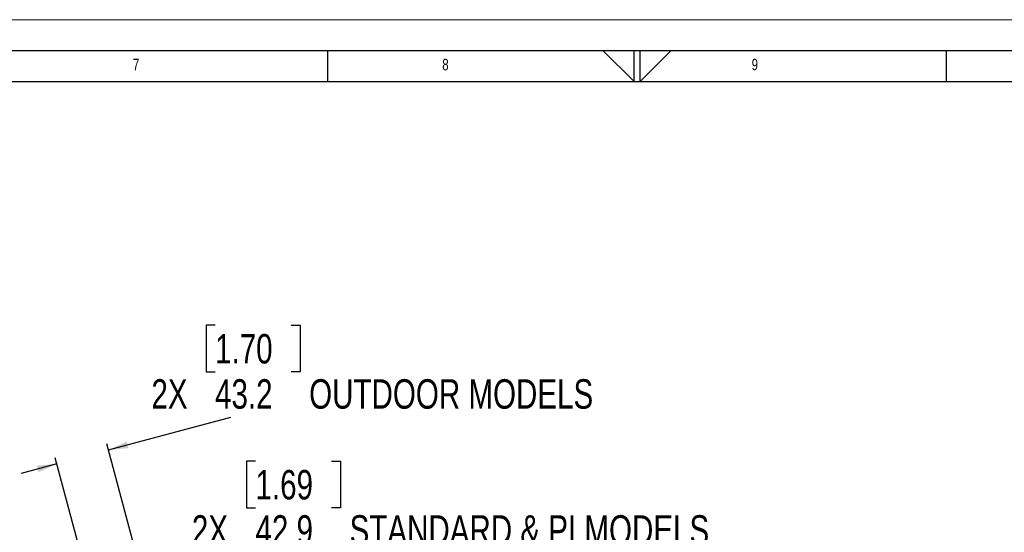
# Model space of a CAD drawing. Header units: millimetres. Extents: x 0 to 4205, y 0 to 2970.
# Tile 29 of 33: x 1629 to 2424, y 2555 to 2970. Entities that reach past the tile are written whole.
import ezdxf

# ---------------------------------------------------------------- set-up
doc = ezdxf.new("R2010")
doc.units = ezdxf.units.MM
doc.header["$LTSCALE"] = 5
doc.layers.add('FORMAT', color=7, linetype='Continuous')
doc.layers.add('SLD-0', color=7, linetype='Continuous')
doc.styles.add('SLDTEXTSTYLE0', font='TXT', dxfattribs={"width": 0.75})
doc.dimstyles.new('SLDDIMSTYLE1', dxfattribs={"dimtxt": 23.8125, "dimasz": 16, "dimexe": 0, "dimexo": 0.0625, "dimgap": 5.953125, "dimtad": 0, "dimtih": 1, "dimtoh": 1, "dimdec": 1, "dimrnd": 1e-09, "dimzin": 12, "dimdsep": 46, "dimtxsty": 'SLDTEXTSTYLE0', "dimsah": 1, "dimcen": 0.09, "dimadec": 0, "dimazin": 3, "dimtfac": 1, "dimtdec": 1, "dimtmove": 0, "dimatfit": 0, "dimfxl": 1, "dimfrac": 2, "dimtolj": 1, "dimtzin": 12, "dimarcsym": 0})

# ---------------------------------------------------------------- blocks, each defined once
blk = doc.blocks.new('_D_27')
at = {"layer": 'SLD-0', "color": 7, "transparency": 16777216}
for p, q in [((1786.44, 2722.89), (1779.2, 2722.89)), ((1779.2, 2722.89), (1779.2, 2685.06)), ((1848, 2722.89), (1855.24, 2722.89)), ((1855.24, 2722.89), (1855.24, 2685.06)), ((1779.2, 2685.06), (1786.44, 2685.06)), ((1855.24, 2685.06), (1848, 2685.06)), ((1700.35, 2621.97), (1799.28, 2648.48)), ((1790.61, 2285.12), (1699.06, 2626.8)), ((1658.6, 2610.78), (1629.62, 2603.02)), ((1729.55, 2346.01), (1657.31, 2615.61))]:
    blk.add_line(p, q, dxfattribs=at)
for points in [[(1700.35, 2621.97), (1716.52, 2623.45), (1715.1, 2628.77)], [(1658.6, 2610.78), (1642.43, 2609.3), (1643.86, 2603.98)]]:
    blk.add_solid(points, dxfattribs=at)
at = {"layer": 'SLD-0', "color": 7, "transparency": 16777216, "attachment_point": 1, "style": 'SLDTEXTSTYLE0'}
for s, insert, char_height in [('1.70', (1786.44, 2715.75), 23.812), ('2X', (1735.04, 2679.17), 23.812), ('43.2', (1786.44, 2679.17), 23.812), ('OUTDOOR MODELS', (1862.49, 2679.17), 23.8125)]:
    blk.add_mtext(s, dxfattribs=dict(at, insert=insert, char_height=char_height))
blk = doc.blocks.new('_D_31')
at = {"layer": 'SLD-0', "color": 7, "transparency": 16777216}
for p, q in [((1819.11, 2612.9), (1811.87, 2612.9)), ((1811.87, 2612.9), (1811.87, 2575.06)), ((1880.67, 2612.9), (1887.92, 2612.9)), ((1887.92, 2612.9), (1887.92, 2575.06)), ((1811.87, 2575.06), (1819.11, 2575.06)), ((1887.92, 2575.06), (1880.67, 2575.06)), ((1732.52, 2501.93), (1868.93, 2538.49)), ((1790.61, 2285.12), (1731.22, 2506.76)), ((1691.05, 2490.82), (1662.08, 2483.06)), ((1729.84, 2346.09), (1689.76, 2495.65))]:
    blk.add_line(p, q, dxfattribs=at)
for points in [[(1732.52, 2501.93), (1748.68, 2503.42), (1747.26, 2508.73)], [(1691.05, 2490.82), (1674.89, 2489.34), (1676.31, 2484.03)]]:
    blk.add_solid(points, dxfattribs=at)
at = {"layer": 'SLD-0', "color": 7, "transparency": 16777216, "attachment_point": 1, "style": 'SLDTEXTSTYLE0'}
for s, insert, char_height in [('1.69', (1819.11, 2605.76), 23.812), ('2X', (1767.72, 2569.18), 23.812), ('42.9', (1819.11, 2569.18), 23.812), ('STANDARD & PI MODELS', (1895.16, 2569.18), 23.8125)]:
    blk.add_mtext(s, dxfattribs=dict(at, insert=insert, char_height=char_height))

msp = doc.modelspace()

# ---------------------------------------------------------------- linework, layer by layer
at = {"color": 7, "linetype": 'Continuous', "lineweight": 18}
msp.add_line((0.000021, 2970.00005), (4205.000021, 2970.00005), dxfattribs=at)
at = {"layer": 'FORMAT'}
for p, q in [((75.000021, 2945.00005), (4180.000021, 2945.00005)), ((1877.5, 2920.00005), (1877.5, 2945.00005)), ((2099.834048, 2945.00005), (2125, 2920.00005)), ((2125, 2920.00005), (2125, 2945.00005)), ((2130, 2920.00005), (2130, 2945.00005)), ((2155.049965, 2945.00005), (2130, 2920.00005)), ((2377.5, 2920.00005), (2377.5, 2945.00005)), ((100.000021, 2920.00005), (4155.000021, 2920.00005))]:
    msp.add_line(p, q, dxfattribs=at)

# ---------------------------------------------------------------- texts
at = {"layer": 'FORMAT', "char_height": 9.260417, "attachment_point": 1, "style": 'SLDTEXTSTYLE0'}
for s, insert in [('7', (1720.052083, 2938.340157)), ('8', (1970.052083, 2938.340157)), ('9', (2220.052083, 2938.340157))]:
    msp.add_mtext(s, dxfattribs=dict(at, insert=insert))

# ---------------------------------------------------------------- dimensions: what is measured, and where the dimension line sits
at = {"layer": 'SLD-0', "color": 7}
for base, p1, text, picture, middle in [((1700.353341, 2621.969229), (1730.840064, 2341.178792), '2X<>OUTDOOR MODELS', '_D_27', (1947.151927, 2688.09871)), ((1732.516991, 2501.932855), (1731.129841, 2341.256438), '2X<>STANDARD & PI MODELS', '_D_31', (2016.802356, 2578.106889))]:
    dim = msp.add_linear_dim(base=base, p1=p1, p2=(1791.905127, 2280.293311), angle=15, text=text, dimstyle='SLDDIMSTYLE1', dxfattribs=at)
    dim.commit()
    dim.dimension.update_dxf_attribs({"geometry": picture, "text_midpoint": middle, "dimtype": 160})

doc.saveas('drawing.dxf')
